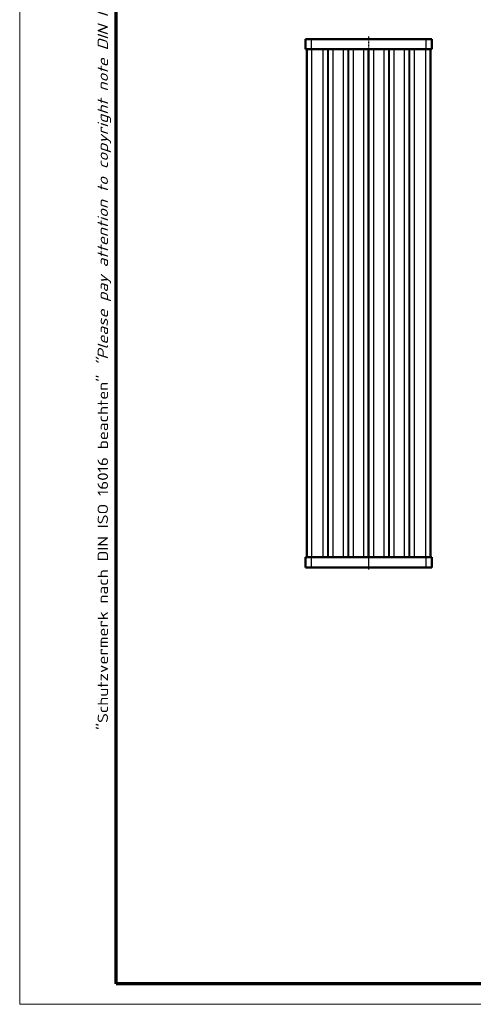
# Model space of a CAD drawing. Header units: millimetres. Extents: x 1 to 419, y 1 to 296.
# Tile 1 of 4: x 1 to 90, y 1 to 195. Entities that reach past the tile are written whole.
import ezdxf

# ---------------------------------------------------------------- set-up
doc = ezdxf.new("R2010")
doc.units = ezdxf.units.MM
doc.linetypes.add('CHAIN', pattern=[0.3543, 0.2362, -0.0295, 0.0591, -0.0295])
doc.linetypes.add('DASH_DOT', pattern=[0.37, 0.24, -0.06, 0.01, -0.06])
doc.layers.get('0').update_dxf_attribs({"lineweight": 25})
for name, color, linetype, lineweight in [('Mittellinie (ISO)', 1, 'DASH_DOT', 25), ('Rahmen (ISO)', 7, 'Continuous', 70), ('Sichtbar (ISO)', 7, 'Continuous', 50), ('Sichtbar schmal (ISO)', 1, 'Continuous', 25)]:
    doc.layers.add(name, color=color, linetype=linetype, lineweight=lineweight)
doc.styles.add('Notiztext (DIN)', font='isocpeur.ttf', dxfattribs={"width": 1.1})

# ---------------------------------------------------------------- blocks, each defined once
blk = doc.blocks.new('Ränder Bopla-A3-Rahmen')
at = {"color": 1, "linetype": 'Continuous', "lineweight": 18}
for p, q in [((1, 1), (1, 296)), ((419, 1), (1, 1))]:
    blk.add_line(p, q, dxfattribs=at)
at = {"color": 3, "linetype": 'Continuous', "lineweight": 70}
for p, q in [((20, 5), (20, 292)), ((415, 5), (20, 5))]:
    blk.add_line(p, q, dxfattribs=at)
at = {"layer": 'Rahmen (ISO)', "color": 1, "insert": (19, 55), "char_height": 2.03, "width": 168.977, "attachment_point": 7, "rotation": 90, "style": 'Notiztext (DIN)'}
blk.add_mtext('\\fISOCPEUR|b0|i0;\\W1.20;\\H2.0300;"Schutzvermerk nach DIN ISO 16016 beachten" \\fISOCPEUR|b0|i1;\\W1.20;\\H2.0300;"Please pay attention to copyright note DIN ISO 16016"', dxfattribs=at)

msp = doc.modelspace()

# ---------------------------------------------------------------- linework, layer by layer
at = {"layer": 'Mittellinie (ISO)', "linetype": 'CHAIN'}
msp.add_line((69.7242764, 191.5142781), (69.7242764, 86.5142781), dxfattribs=at)
at = {"layer": 'Sichtbar (ISO)'}
for p, q in [((57.2742764, 191.0142781), (58.4742764, 191.0142781)), ((57.2742764, 191.0142781), (57.2742764, 189.0142781)), ((80.9742764, 191.0142781), (58.4742764, 191.0142781)), ((80.9742764, 191.0142781), (82.1742764, 191.0142781)), ((82.1742764, 189.0142781), (82.1742764, 191.0142781)), ((58.4742764, 189.0142781), (57.2742764, 189.0142781)), ((57.5242764, 189.0142781), (57.5242764, 89.0142781)), ((58.4742764, 189.0142781), (80.9742764, 189.0142781)), ((69.7242764, 89.0142781), (69.7242764, 189.0142781)), ((69.7242764, 189.0142781), (69.7242764, 89.0142781)), ((82.1742764, 189.0142781), (80.9742764, 189.0142781)), ((81.9242764, 89.0142781), (81.9242764, 189.0142781)), ((57.2742764, 89.0142781), (58.4742764, 89.0142781)), ((57.2742764, 89.0142781), (57.2742764, 87.0142781)), ((80.9742764, 89.0142781), (58.4742764, 89.0142781)), ((80.9742764, 89.0142781), (82.1742764, 89.0142781)), ((82.1742764, 87.0142781), (82.1742764, 89.0142781)), ((58.4742764, 87.0142781), (57.2742764, 87.0142781)), ((58.4742764, 87.0142781), (80.9742764, 87.0142781)), ((82.1742764, 87.0142781), (80.9742764, 87.0142781))]:
    msp.add_line(p, q, dxfattribs=at)
at = {"layer": 'Sichtbar schmal (ISO)'}
for p, q in [((58.4742764, 189.0142781), (58.4742764, 191.0142781)), ((80.9742764, 191.0142781), (80.9742764, 189.0142781)), ((58.5242764, 89.0142781), (58.5242764, 189.0142781)), ((60.6854003, 189.0142781), (60.6854003, 89.0142781)), ((60.7603216, 89.0142781), (60.7603216, 189.0142781)), ((61.649355, 189.0142781), (61.649355, 89.0142781)), ((61.7991977, 89.0142781), (61.7991977, 189.0142781)), ((62.6882311, 189.0142781), (62.6882311, 89.0142781)), ((62.7631524, 89.0142781), (62.7631524, 189.0142781)), ((64.6854003, 189.0142781), (64.6854003, 89.0142781)), ((64.7603216, 89.0142781), (64.7603216, 189.0142781)), ((65.649355, 189.0142781), (65.649355, 89.0142781)), ((65.7991977, 89.0142781), (65.7991977, 189.0142781)), ((66.6882311, 189.0142781), (66.6882311, 89.0142781)), ((66.7631524, 89.0142781), (66.7631524, 189.0142781)), ((68.6854003, 189.0142781), (68.6854003, 89.0142781)), ((68.7603216, 89.0142781), (68.7603216, 189.0142781)), ((69.5991977, 189.0142781), (69.5991977, 89.0142781)), ((69.849355, 89.0142781), (69.849355, 189.0142781)), ((70.6882311, 189.0142781), (70.6882311, 89.0142781)), ((70.7631524, 89.0142781), (70.7631524, 189.0142781)), ((72.6854003, 189.0142781), (72.6854003, 89.0142781)), ((72.7603216, 89.0142781), (72.7603216, 189.0142781)), ((73.649355, 189.0142781), (73.649355, 89.0142781)), ((73.7991977, 89.0142781), (73.7991977, 189.0142781)), ((74.6882311, 189.0142781), (74.6882311, 89.0142781)), ((74.7631524, 89.0142781), (74.7631524, 189.0142781)), ((76.6854003, 189.0142781), (76.6854003, 89.0142781)), ((76.7603216, 89.0142781), (76.7603216, 189.0142781)), ((77.649355, 189.0142781), (77.649355, 89.0142781)), ((77.7991977, 89.0142781), (77.7991977, 189.0142781)), ((78.6882311, 189.0142781), (78.6882311, 89.0142781)), ((78.7631524, 89.0142781), (78.7631524, 189.0142781)), ((80.9242764, 189.0142781), (80.9242764, 89.0142781)), ((58.4742764, 87.0142781), (58.4742764, 89.0142781)), ((80.9742764, 89.0142781), (80.9742764, 87.0142781))]:
    msp.add_line(p, q, dxfattribs=at)

# ---------------------------------------------------------------- block references
msp.add_blockref('Ränder Bopla-A3-Rahmen', (0, 0))

doc.saveas('drawing.dxf')
